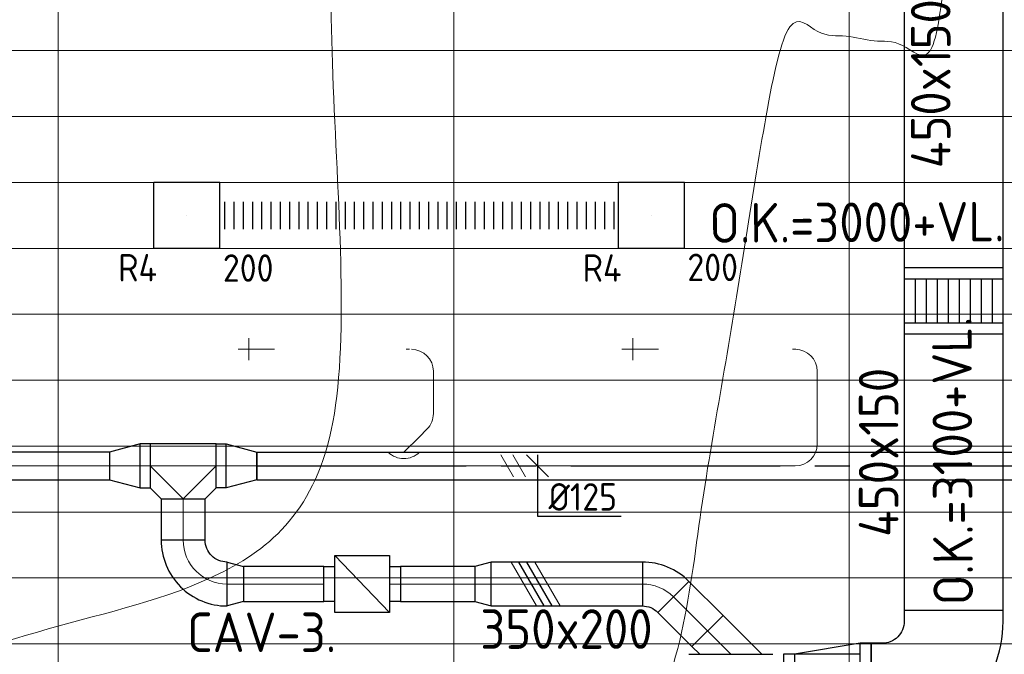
# Model space of a CAD drawing. Header units: millimetres. Extents: x -72412 to 16313, y -1015 to 52998.
# Tile 8 of 64: x -59499 to -55018, y 12982 to 15870. Entities that reach past the tile are written whole.
import ezdxf
from ezdxf.enums import TextEntityAlignment as Align

# ---------------------------------------------------------------- set-up
doc = ezdxf.new("R2010")
doc.units = ezdxf.units.MM
doc.header["$LTSCALE"] = 50
doc.linetypes.add('CENTER2', pattern=[28.575, 19.05, -3.175, 3.175, -3.175])
for name, color, linetype in [('4plfd', 254, 'Continuous'), ('WL570---_RETOUR', 100, 'Continuous'), ('WL570---_RETOUR_HL', 1, 'Continuous'), ('WL570---_TOEVOER', 200, 'Continuous'), ('WL570---_TOEVOER_HL', 1, 'Continuous'), ('WM570---_RETOUR_PR', 2, 'Continuous'), ('WM570---_TOEVOER', 2, 'Continuous'), ('WM570---_TOEVOER_PR', 2, 'Continuous')]:
    doc.layers.add(name, color=color, linetype=linetype)
for name, color, linetype, lineweight in [('WL570---_BESTAAND-HARTLIJN', 161, 'Continuous', 0), ('WL570---_BESTAAND-RETOUR', 140, 'Continuous', 0), ('WL570---_BESTAAND-TOEVOER', 180, 'Continuous', 0), ('WL570---_DEMONTEREN', 10, 'Continuous', 0)]:
    doc.layers.add(name, color=color, linetype=linetype, lineweight=lineweight)
doc.layers.get('WL570---_DEMONTEREN').off()
doc.styles.add('BURO-025', font='ISO96.shx', dxfattribs={"height": 125})
doc.styles.add('ISO', font='ISO', dxfattribs={"height": 162})
doc.styles.add('MAATVOERING', font='ISO')

# ---------------------------------------------------------------- blocks, each defined once
blk = doc.blocks.new('Groep-43')
at = {"color": 8, "linetype": 'Continuous', "lineweight": 13}
for p, q in [((-22154.912, 14199.14), (-73154.912, 14199.14)), ((-22154.912, 13899.14), (-73154.912, 13899.14)), ((-22154.912, 13599.14), (-73154.912, 13599.14)), ((-73154.912, 13299.14), (-22154.912, 13299.14)), ((-73154.912, 12999.14), (-22154.912, 12999.14)), ((-73154.912, 12699.14), (-22154.912, 12699.14)), ((-73154.912, 12399.14), (-22154.912, 12399.14)), ((-73154.912, 12099.14), (-22154.912, 12099.14))]:
    blk.add_line(p, q, dxfattribs=at)
blk = doc.blocks.new('Groep-50')
at = {"color": 8, "linetype": 'Continuous', "lineweight": 13}
for p, q in [((-62054.9, 18699.1), (-62054.9, 8239.9)), ((-60254.9, 18699.1), (-60254.9, 7851)), ((-58454.9, 18699.1), (-58454.9, 7516)), ((-72854.9, 11799.1), (-22392.8, 11799.1)), ((-72188.2, 11499.1), (-23121.3, 11499.1))]:
    blk.add_line(p, q, dxfattribs=at)
at = {"color": 8, "linetype": 'Continuous', "lineweight": 13, "flags": 128}
blk.add_lwpolyline([(-22004.9, 19149), (-22004.9, 11828, -0.208473), (-73205.8, 11785.1), (-73304.9, 11828.1)], format="xyb", dxfattribs=at)
at = {"color": 8, "linetype": 'Continuous', "lineweight": 13}
blk.add_arc((-47654.8, 70538.1), 63940.9, 246.496301, 293.503386, dxfattribs=at)
at = {"color": 8}
blk.add_blockref('Groep-43', (0, 0), dxfattribs=at)
blk = doc.blocks.new('Block plafond 5e verd')
at = {"layer": '4plfd', "linetype": 'Continuous', "lineweight": 18}
blk.add_open_spline([(12500, -1900), (12500, -4532.2), (12500, -7164.4), (11206.8, -7581.2), (9913.5, -7998.1), (9259.8, -8169.1), (8394.2, -7914.5), (7991.2, -7623.7), (7658.7, -7255.3), (7470.3, -6948.7), (7316.8, -6492.4), (7299.9, -6094.6), (7299.9, -6542.3), (7299.9, -6990), (7299.9, -7392), (7318.7, -7801.4), (7395.8, -8103.4), (7554.3, -8474.5), (7886.5, -8905.9), (8214.8, -9161.9), (8600.6, -9354.7), (9013.4, -9461.7), (9414.6, -9475.2), (9794.7, -9415.4), (9926, -9364), (11968.2, -8706.6), (14010.4, -8049.2), (14275, -6442.3), (14539.6, -4835.5), (14884.7, -4892.3), (15229.8, -4949.1), (15413.8, -3833.4), (15597.7, -2717.7), (15728, -2321), (15892.5, -2175.9), (16052.9, -2047.8), (16206.3, -1969.2), (16365.1, -1921.2), (16459, -1903.8), (16550, -1900), (14525, -1900), (12500, -1900)], degree=2, knots=[0, 0, 0, 1, 1, 2, 2, 3, 4, 5, 6, 7, 8, 8, 9, 9, 10, 11, 12, 13, 14, 15, 16, 17, 18, 19, 19, 20, 20, 21, 21, 22, 22, 23, 23, 24, 25, 26, 27, 28, 29, 29, 30, 30, 30], dxfattribs=at)
at = {"layer": '4plfd'}
blk.add_blockref('Groep-50', (73304.9, -19149.1), dxfattribs=at)
blk = doc.blocks.new('KARO')
for p, q in [((1, 0.5), (0, 0.5)), ((0, -0.5), (1, -0.5))]:
    blk.add_line(p, q)
at = {"invisible_edges": 15}
blk.add_3dface([(0, 0.5), (0, -0.5), (1, -0.5), (1, 0.5)], dxfattribs=at)
at = {"layer": 'WL570---_BESTAAND-HARTLIJN'}
blk.add_line((0, 0), (1, 0), dxfattribs=at)
blk = doc.blocks.new('OAF20000045L')
blk.add_line((-191.4, 0), (191.4, 0))
blk.add_lwpolyline([(-141.4, 0), (-176.8, 35.4), (-35.4, 176.8), (141.4, 0)])
at = {"layer": 'WL570---_BESTAAND-HARTLIJN'}
blk.add_line((-106.1, 106.1), (0, 0), dxfattribs=at)
blk = doc.blocks.new('OSV20012501390G')
blk.add_lwpolyline([(0, -100), (140, -62.5), (140, 62.5), (0, 100)], close=True)
at = {"layer": 'WL570---_BESTAAND-HARTLIJN'}
blk.add_line((0, 0), (140, 0), dxfattribs=at)
blk = doc.blocks.new('OBO10000090L')
blk.add_lwpolyline([(50, 0, 0.414214), (-100, 150), (-100, 50, -0.414214), (-50, 0)], format="xyb", close=True)
at = {"invisible_edges": 15}
for points in [[(-91.3, 49.2), (-74, 147.7), (-100, 150), (-100, 50)], [(-82.9, 47), (-48.7, 141), (-74, 147.7), (-91.3, 49.2)], [(-75, 43.3), (-25, 129.9), (-48.7, 141), (-82.9, 47)], [(-67.9, 38.3), (-3.6, 114.9), (-25, 129.9), (-75, 43.3)], [(-61.7, 32.1), (14.9, 96.4), (-3.6, 114.9), (-67.9, 38.3)], [(-56.7, 25), (29.9, 75), (14.9, 96.4), (-61.7, 32.1)], [(-53, 17.1), (41, 51.3), (29.9, 75), (-56.7, 25)], [(-50.8, 8.7), (47.7, 26), (41, 51.3), (-53, 17.1)], [(-50, 0), (50, 0), (47.7, 26), (-50.8, 8.7)]]:
    blk.add_3dface(points, dxfattribs=at)
at = {"layer": 'WL570---_BESTAAND-HARTLIJN'}
blk.add_arc((-100, 0), 100, 0, 90, dxfattribs=at)
blk = doc.blocks.new('OBO10000045H')
blk.add_lwpolyline([(50, -41.4, 0.198912), (6.1, 64.6), (-64.6, -6.1, -0.198912), (-50, -41.4)], format="xyb", close=True)
at = {"invisible_edges": 15}
for points in [[(-61.7, -9.3), (14.9, 55), (6.1, 64.6), (-64.6, -6.1)], [(-59, -12.7), (22.9, 44.6), (14.9, 55), (-61.7, -9.3)], [(-56.7, -16.4), (29.9, 33.6), (22.9, 44.6), (-59, -12.7)], [(-54.7, -20.3), (35.9, 22), (29.9, 33.6), (-56.7, -16.4)], [(-53, -24.3), (41, 9.9), (35.9, 22), (-54.7, -20.3)], [(-51.7, -28.5), (44.9, -2.6), (41, 9.9), (-53, -24.3)], [(-50.8, -32.7), (47.7, -15.4), (44.9, -2.6), (-51.7, -28.5)], [(-50.2, -37.1), (49.4, -28.3), (47.7, -15.4), (-50.8, -32.7)], [(-50, -41.4), (50, -41.4), (49.4, -28.3), (-50.2, -37.1)]]:
    blk.add_3dface(points, dxfattribs=at)
at = {"layer": 'WL570---_BESTAAND-HARTLIJN'}
blk.add_arc((-100, -41.4), 100, 0, 45, dxfattribs=at)
blk = doc.blocks.new('OZA1250100045L')
blk.add_lwpolyline([(-70.7, 0), (-106.1, 35.4), (-35.4, 106.1), (70.7, 0)])
at = {"layer": 'WL570---_BESTAAND-HARTLIJN'}
blk.add_line((0, 0), (-70.7, 70.7), dxfattribs=at)
at = {"layer": 'WL570---_BESTAAND-TOEVOER'}
blk.add_arc((0, 70.7), 100, 225, 315, dxfattribs=at)
blk = doc.blocks.new('OBO10000090ZE')
blk.add_lwpolyline([(-50, 0), (50, 0), (50, 100, 1), (-50, 100)], format="xyb", close=True)
at = {"layer": 'WL570---_BESTAAND-HARTLIJN'}
for points in [[(0, 0), (0, 150)], [(-50, 100), (50, 100)]]:
    blk.add_lwpolyline(points, dxfattribs=at)
blk = doc.blocks.new('OTS20020020000H')
blk.add_lwpolyline([(-150, -100), (150, -100), (150, 100), (100, 150), (-100, 150), (-150, 100)], close=True)
at = {"layer": 'WL570---_BESTAAND-HARTLIJN'}
blk.add_line((-150, 0), (150, 0), dxfattribs=at)
at = {"layer": 'WL570---_BESTAAND-RETOUR'}
blk.add_lwpolyline([(-150, 0), (0, 150), (150, 0)], dxfattribs=at)
blk = doc.blocks.new('VBX1601600016025000')
blk.add_lwpolyline([(50, -130), (300, -130), (300, 130), (50, 130)], close=True)
for points in [[(50, 80), (0, 80), (0, -80), (50, -80)], [(300, -80), (350, -80), (350, 80), (300, 80)]]:
    blk.add_lwpolyline(points)
at = {"layer": 'WL570---_BESTAAND-HARTLIJN'}
blk.add_line((300, 0), (350, 0), dxfattribs=at)
at = {"layer": 'WL570---_BESTAAND-TOEVOER'}
blk.add_line((50, -130), (300, 130), dxfattribs=at)
blk = doc.blocks.new('OSV2001600740K')
blk.add_lwpolyline([(-74.6, -100), (0, -80), (0, 80), (-74.6, 100)], close=True)
at = {"layer": 'WL570---_BESTAAND-HARTLIJN'}
blk.add_line((-74.6, 0), (0, 0), dxfattribs=at)
blk = doc.blocks.new('OBO20000090H')
blk.add_lwpolyline([(100, -200, 0.414214), (-200, 100), (-200, -100, -0.414214), (-100, -200)], format="xyb", close=True)
at = {"invisible_edges": 15}
for points in [[(-182.6, -101.5), (-147.9, 95.4), (-200, 100), (-200, -100)], [(-165.8, -106), (-97.4, 81.9), (-147.9, 95.4), (-182.6, -101.5)], [(-150, -113.4), (-50, 59.8), (-97.4, 81.9), (-165.8, -106)], [(-135.7, -123.4), (-7.2, 29.8), (-50, 59.8), (-150, -113.4)], [(-123.4, -135.7), (29.8, -7.2), (-7.2, 29.8), (-135.7, -123.4)], [(-113.4, -150), (59.8, -50), (29.8, -7.2), (-123.4, -135.7)], [(-106, -165.8), (81.9, -97.4), (59.8, -50), (-113.4, -150)], [(-101.5, -182.6), (95.4, -147.9), (81.9, -97.4), (-106, -165.8)], [(-100, -200), (100, -200), (95.4, -147.9), (-101.5, -182.6)]]:
    blk.add_3dface(points, dxfattribs=at)
at = {"layer": 'WL570---_BESTAAND-HARTLIJN'}
blk.add_arc((-200, -200), 200, 0, 90, dxfattribs=at)
blk = doc.blocks.new('OSV1251000460G')
blk.add_lwpolyline([(0, -62.5), (46.7, -50), (46.7, 50), (0, 62.5)], close=True)
at = {"layer": 'WL570---_BESTAAND-HARTLIJN'}
blk.add_line((0, 0), (46.7, 0), dxfattribs=at)
blk = doc.blocks.new('OBO20000045H')
blk.add_lwpolyline([(100, -82.8, 0.198912), (12.1, 129.3), (-129.3, -12.1, -0.198912), (-100, -82.8)], format="xyb", close=True)
at = {"invisible_edges": 15}
for points in [[(-123.4, -18.6), (29.8, 110), (12.1, 129.3), (-129.3, -12.1)], [(-118.1, -25.5), (45.7, 89.2), (29.8, 110), (-123.4, -18.6)], [(-113.4, -32.8), (59.8, 67.2), (45.7, 89.2), (-118.1, -25.5)], [(-109.4, -40.6), (71.9, 43.9), (59.8, 67.2), (-113.4, -32.8)], [(-106, -48.6), (81.9, 19.8), (71.9, 43.9), (-109.4, -40.6)], [(-103.4, -57), (89.8, -5.2), (81.9, 19.8), (-106, -48.6)], [(-101.5, -65.5), (95.4, -30.7), (89.8, -5.2), (-103.4, -57)], [(-100.4, -74.1), (98.9, -56.7), (95.4, -30.7), (-101.5, -65.5)], [(-100, -82.8), (100, -82.8), (98.9, -56.7), (-100.4, -74.1)]]:
    blk.add_3dface(points, dxfattribs=at)
at = {"layer": 'WL570---_BESTAAND-HARTLIJN'}
blk.add_arc((-200, -82.8), 200, 0, 45, dxfattribs=at)
blk = doc.blocks.new('VBO45015000050901-100H')
blk.add_lwpolyline([(-225, -375), (225, -375), (225, -325, 0.414214), (-325, 225), (-375, 225), (-375, -225), (-325, -225, -0.414214), (-225, -325)], format="xyb", close=True)
blk = doc.blocks.new('*X107')
at = {"color": 0}
for p, q in [((50, 400), (350, 400)), ((50, 300), (350, 300)), ((50, 200), (350, 200)), ((50, 100), (350, 100))]:
    blk.add_line(p, q, dxfattribs=at)
blk = doc.blocks.new('*X108')
at = {"color": 0}
for p, q in [((50, 350), (350, 350)), ((50, 250), (350, 250)), ((50, 150), (350, 150)), ((50, 50), (350, 50))]:
    blk.add_line(p, q, dxfattribs=at)
blk = doc.blocks.new('VTR45015035020050-0')
at = {"layer": 'WL570---_TOEVOER'}
for p, q in [((50, 225), (0, 225)), ((0, 225), (0, -225)), ((400, 175), (350, 175)), ((400, -175), (400, 175)), ((350, -175), (400, -175)), ((0, -225), (50, -225))]:
    blk.add_line(p, q, dxfattribs=at)
blk.add_lwpolyline([(50, -225), (350, -175), (350, 175), (50, 225)], close=True, dxfattribs=at)
for name in ['*X107', '*X108']:
    blk.add_blockref(name, (0, -225), dxfattribs=at)
blk = doc.blocks.new('KARH')
for p, q in [((1, 0.5), (0, 0.5)), ((0, -0.5), (1, -0.5))]:
    blk.add_line(p, q)
at = {"invisible_edges": 15}
blk.add_3dface([(0, 0.5), (0, -0.5), (1, -0.5), (1, 0.5)], dxfattribs=at)
blk = doc.blocks.new('OBO10000090H')
blk.add_lwpolyline([(50, -100, 0.414214), (-100, 50), (-100, -50, -0.414214), (-50, -100)], format="xyb", close=True)
at = {"invisible_edges": 15}
for points in [[(-91.3, -50.8), (-74, 47.7), (-100, 50), (-100, -50)], [(-82.9, -53), (-48.7, 41), (-74, 47.7), (-91.3, -50.8)], [(-75, -56.7), (-25, 29.9), (-48.7, 41), (-82.9, -53)], [(-67.9, -61.7), (-3.6, 14.9), (-25, 29.9), (-75, -56.7)], [(-61.7, -67.9), (14.9, -3.6), (-3.6, 14.9), (-67.9, -61.7)], [(-56.7, -75), (29.9, -25), (14.9, -3.6), (-61.7, -67.9)], [(-53, -82.9), (41, -48.7), (29.9, -25), (-56.7, -75)], [(-50.8, -91.3), (47.7, -74), (41, -48.7), (-53, -82.9)], [(-50, -100), (50, -100), (47.7, -74), (-50.8, -91.3)]]:
    blk.add_3dface(points, dxfattribs=at)
at = {"layer": 'WL570---_BESTAAND-HARTLIJN'}
blk.add_arc((-100, -100), 100, 0, 90, dxfattribs=at)
blk = doc.blocks.new('VSP45015045015012-0')
at = {"layer": 'WL570---_TOEVOER'}
for p, q in [((50, -225), (50, 225)), ((250, -225), (250, 225)), ((50, 175), (250, 175)), ((50, 125), (250, 125)), ((50, 75), (250, 75)), ((50, 25), (250, 25)), ((50, -25), (250, -25)), ((50, -75), (250, -75)), ((50, -125), (250, -125)), ((50, -175), (250, -175))]:
    blk.add_line(p, q, dxfattribs=at)
blk.add_lwpolyline([(0, -225), (300, -225), (300, 225), (0, 225)], close=True, dxfattribs=at)
blk = doc.blocks.new('UISO')
for p, q in [((0, 0.18), (1, 0.757)), ((0, 0), (1, 0.577))]:
    blk.add_line(p, q)
at = {"layer": 'WL570---_BESTAAND-TOEVOER'}
for p, q in [((0, 0.36), (1, 0.937)), ((0, -0.18), (1, 0.397))]:
    blk.add_line(p, q, dxfattribs=at)
blk = doc.blocks.new('*U617')
at = {"color": 0, "ltscale": 10}
for p, q in [((150, 150, -150), (-150, 150, -150)), ((-150, -150, -150), (-150, 150, -150)), ((150, -150, -150), (150, 150, -150)), ((150, -150, -150), (-150, -150, -150))]:
    blk.add_line(p, q, dxfattribs=at)
at = {"layer": 'WL570---_RETOUR_HL', "linetype": 'CENTER2'}
blk.add_circle((0, 0, -150), 0.075, dxfattribs=at)
at = {"layer": 'WL570---_RETOUR', "color": 2, "style": 'BURO-025'}
for tag in ['MC', 'Q']:
    blk.add_attdef(tag, text='', height=125, dxfattribs=at).set_placement((0, 0), align=Align.MIDDLE)
at = {"layer": 'WM570---_RETOUR_PR', "color": 2, "style": 'BURO-025'}
blk.add_attdef('POSNR', text='', height=125, dxfattribs=at).set_placement((0, 0), align=Align.MIDDLE)
blk = doc.blocks.new('*U645')
at = {"color": 0, "ltscale": 10}
for p, q in [((21.1, 62.5, -150), (21.1, -62.5, -150)), ((63.3, 62.5, -150), (63.3, -62.5, -150)), ((105.5, 62.5, -150), (105.5, -62.5, -150)), ((147.7, 62.5, -150), (147.7, -62.5, -150)), ((189.8, 62.5, -150), (189.8, -62.5, -150)), ((232, 62.5, -150), (232, -62.5, -150)), ((274.2, 62.5, -150), (274.2, -62.5, -150)), ((316.4, 62.5, -150), (316.4, -62.5, -150)), ((358.6, 62.5, -150), (358.6, -62.5, -150)), ((400.8, 62.5, -150), (400.8, -62.5, -150)), ((443, 62.5, -150), (443, -62.5, -150)), ((485.2, 62.5, -150), (485.2, -62.5, -150)), ((527.4, 62.5, -150), (527.4, -62.5, -150)), ((569.5, 62.5, -150), (569.5, -62.5, -150)), ((611.7, 62.5, -150), (611.7, -62.5, -150)), ((653.9, 62.5, -150), (653.9, -62.5, -150)), ((696.1, 62.5, -150), (696.1, -62.5, -150)), ((738.3, 62.5, -150), (738.3, -62.5, -150)), ((780.5, 62.5, -150), (780.5, -62.5, -150)), ((822.7, 62.5, -150), (822.7, -62.5, -150)), ((864.9, 62.5, -150), (864.9, -62.5, -150)), ((907.1, 62.5, -150), (907.1, -62.5, -150)), ((949.2, 62.5, -150), (949.2, -62.5, -150)), ((991.4, 62.5, -150), (991.4, -62.5, -150)), ((1033.6, 62.5, -150), (1033.6, -62.5, -150)), ((1075.8, 62.5, -150), (1075.8, -62.5, -150)), ((1118, 62.5, -150), (1118, -62.5, -150)), ((1160.2, 62.5, -150), (1160.2, -62.5, -150)), ((1202.4, 62.5, -150), (1202.4, -62.5, -150)), ((1244.6, 62.5, -150), (1244.6, -62.5, -150)), ((1286.7, 62.5, -150), (1286.7, -62.5, -150)), ((1328.9, 62.5, -150), (1328.9, -62.5, -150)), ((1371.1, 62.5, -150), (1371.1, -62.5, -150)), ((1413.3, 62.5, -150), (1413.3, -62.5, -150)), ((1455.5, 62.5, -150), (1455.5, -62.5, -150)), ((1497.7, 62.5, -150), (1497.7, -62.5, -150)), ((1539.9, 62.5, -150), (1539.9, -62.5, -150)), ((1582.1, 62.5, -150), (1582.1, -62.5, -150)), ((1624.3, 62.5, -150), (1624.3, -62.5, -150)), ((1666.4, 62.5, -150), (1666.4, -62.5, -150)), ((1708.6, 62.5, -150), (1708.6, -62.5, -150)), ((1750.8, 62.5, -150), (1750.8, -62.5, -150)), ((1793, 62.5, -150), (1793, -62.5, -150))]:
    blk.add_line(p, q, dxfattribs=at)
at = {"layer": 'WM570---_RETOUR_PR', "color": 2, "style": 'BURO-025'}
blk.add_attdef('POSNR', text='', height=125, dxfattribs=at).set_placement((0, 0), align=Align.MIDDLE)
blk = doc.blocks.new('*U646')
at = {"color": 0, "ltscale": 10}
for p, q in [((150, 150, -150), (-150, 150, -150)), ((-150, -150, -150), (-150, 150, -150)), ((150, -150, -150), (150, 150, -150)), ((150, -150, -150), (-150, -150, -150))]:
    blk.add_line(p, q, dxfattribs=at)
at = {"layer": 'WL570---_RETOUR_HL', "linetype": 'CENTER2'}
blk.add_circle((0, 0, -150), 0.075, dxfattribs=at)
at = {"layer": 'WL570---_RETOUR', "color": 2, "style": 'BURO-025'}
for tag in ['MC', 'Q']:
    blk.add_attdef(tag, text='', height=125, dxfattribs=at).set_placement((0, 0), align=Align.MIDDLE)
at = {"layer": 'WM570---_RETOUR_PR', "color": 2, "style": 'BURO-025'}
blk.add_attdef('POSNR', text='', height=125, dxfattribs=at).set_placement((0, 0), align=Align.MIDDLE)
blk = doc.blocks.new('*U678')
at = {"layer": 'WM570---_TOEVOER', "color": 0, "ltscale": 10}
for p, q in [((50, -50), (-50, 50)), ((0, 50), (0, -228.3)), ((0, -228.3), (380.4, -228.3))]:
    blk.add_line(p, q, dxfattribs=at)
at = {"layer": 'WM570---_TOEVOER', "color": 0, "style": 'BURO-025'}
blk.add_text('%%c125', height=125, dxfattribs=at).set_placement((50, -203.3))
blk = doc.blocks.new('*U685')
at = {"color": 0, "ltscale": 10}
for p, q in [((0, 62.5, -2700), (3465.7, 62.5, -2700)), ((0, -62.5, -2700), (0, 62.5, -2700)), ((3642.5, 62.5, -2700), (3895.8, 62.5, -2700)), ((0, -62.5, -2700), (3895.8, -62.5, -2700))]:
    blk.add_line(p, q, dxfattribs=at)
at = {"layer": 'WL570---_TOEVOER_HL', "linetype": 'CENTER2'}
blk.add_line((0, 0, -2700), (3895.8, 0, -2700), dxfattribs=at)
at = {"layer": 'WM570---_TOEVOER_PR', "color": 2, "style": 'BURO-025'}
blk.add_attdef('POSNR', text='', height=125, dxfattribs=at).set_placement((0, 0), align=Align.MIDDLE)

msp = doc.modelspace()

# ---------------------------------------------------------------- block references
at = {"layer": 'WL570---_DEMONTEREN', "xscale": -1}
for name, p, rotation in [('OBO10000090ZE', (-58355.4, 14369.7), 90), ('OBO10000090L', (-57716, 14369.7), 270), ('OBO10000090ZE', (-56608, 14369.7), 90), ('OBO10000090L', (-55968.7, 14369.7), 270), ('OBO10000045H', (-57616, 14035.9), 180), ('OSV1251000460G', (-57603.9, 13838.8), 180)]:
    msp.add_blockref(name, p, dxfattribs=dict(at, rotation=rotation))
at = {"layer": 'WL570---_DEMONTEREN'}
for name, p, xscale, yscale, zscale, rotation in [('KARO', (-58355.4, 14369.7), -16.03765465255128, 100, 100, 180), ('KARO', (-57740.3, 14369.7), -16.2227493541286, 100, 100, 180), ('KARO', (-56608, 14369.7), -16.03765465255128, 100, 100, 180), ('KARO', (-55982, 14369.7), -16.2227493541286, 100, 100, 180), ('KARO', (-57616, 14077.4), 192.3247214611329, 100, 100, 90), ('KARO', (-55868.7, 13938.3), 331.3281442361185, 100, 100, 90), ('KARO', (-57645.3, 14006.6), -48.98494323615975, 100, 100, 44.99999999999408), ('KARO', (-57604, 13838.8), 815.1217999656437, 125, 125, 180), ('UISO', (-57214.8, 13788.8), 100, 100, 100, 90)]:
    msp.add_blockref(name, p, dxfattribs=dict(at, xscale=xscale, yscale=yscale, zscale=zscale, rotation=rotation))
at = {"layer": 'WL570---_DEMONTEREN', "xscale": -1}
msp.add_blockref('OZA1250100045L', (-57750.7, 13901.3), dxfattribs=at)
at = {"layer": 'WL570---_DEMONTEREN', "rotation": 270}
msp.add_blockref('OBO10000090H', (-55868.7, 13838.8), dxfattribs=at)
at = {"layer": 'WL570---_DEMONTEREN', "xscale": 1586.57155312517, "yscale": 100, "zscale": 100}
msp.add_blockref('KARO', (-57555.3, 13838.8), dxfattribs=at)
at = {"layer": 'WL570---_RETOUR'}
ref = msp.add_blockref('*U617', (-58737.8, 14979.1, 150), dxfattribs=at)
ref.add_attrib('POSNR', 'R4', dxfattribs={"layer": 'WM570---_RETOUR_PR', "color": 2, "height": 125, "style": 'BURO-025'}).set_placement((-58962.3, 14741.3), align=Align.MIDDLE)
ref.add_attrib('Q', '200', dxfattribs={"color": 2, "height": 125, "style": 'BURO-025'}).set_placement((-58459, 14739.5), align=Align.MIDDLE)
ref = msp.add_blockref('*U646', (-56623.6, 14979.1, 150), dxfattribs=at)
ref.add_attrib('POSNR', 'R4', dxfattribs={"layer": 'WM570---_RETOUR_PR', "color": 2, "height": 125, "style": 'BURO-025'}).set_placement((-56848.2, 14740), align=Align.MIDDLE)
ref.add_attrib('Q', '200', dxfattribs={"color": 2, "height": 125, "style": 'BURO-025'}).set_placement((-56344.9, 14742.7), align=Align.MIDDLE)
msp.add_blockref('*U645', (-58587.8, 14979.1, 150), dxfattribs=at)
at = {"layer": 'WL570---_TOEVOER'}
for name, p in [('Block plafond 5e verd', (-70573.6, 20679.1)), ('*U685', (-58419.6, 13838.8, 2700)), ('OAF20000045L', (-56262.4, 12981.6))]:
    msp.add_blockref(name, p, dxfattribs=at)
for name, p, xscale, yscale, zscale, rotation in [('KARH', (-55248, 13181.6), 5858.467450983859, 450, 150, 90), ('KARO', (-58905.1, 13838.8), 45.58019263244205, 200, 200, 180.0000000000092), ('KARO', (-58605.1, 13838.8), -45.58019263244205, 200, 200, 180), ('KARO', (-58755.1, 13501.5), 187.3331301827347, 200, 200, 90), ('KARO', (-56665.1, 13301.5), 688.4774330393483, 200, 200, 180.0000000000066), ('UISO', (-57075.3, 13201.5), 200, 200, 200, 90), ('KARO', (-56368.5, 13087.7), 219.4685594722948, 200, 200, 135.0000000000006)]:
    msp.add_blockref(name, p, dxfattribs=dict(at, xscale=xscale, yscale=yscale, zscale=zscale, rotation=rotation))
for name, p, rotation in [('VSP45015045015012-0', (-55248, 14740.7), 270), ('OSV20012501390G', (-58950.7, 13838.8), 180), ('OTS20020020000H', (-58755.1, 13838.8), 180), ('OBO20000090H', (-58755.1, 13301.5), 180), ('OBO20000045H', (-56582.2, 13301.5), 45), ('OSV2001600740K', (-57428.2, 13301.5), 180.0000000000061), ('VBO45015000050901-100H', (-55248, 12806.6), 270.0000000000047), ('VTR45015035020050-0', (-55623, 12806.6), 180.0000000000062)]:
    msp.add_blockref(name, p, dxfattribs=dict(at, rotation=rotation))
at = {"layer": 'WL570---_TOEVOER', "xscale": -1, "rotation": 180}
for name, p in [('OSV20012501390G', (-58559.5, 13838.8)), ('OSV2001600740K', (-58480.4, 13301.5)), ('VBX1601600016025000', (-58115.2, 13301.5))]:
    msp.add_blockref(name, p, dxfattribs=at)
at = {"layer": 'WL570---_TOEVOER'}
for p, xscale, yscale, zscale in [((-61043.2, 13838.8), 1952.809016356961, 125, 125), ((-58480.4, 13301.5), 365.2835001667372, 160, 160), ((-57765.2, 13301.5), 336.9557087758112, 160, 160)]:
    msp.add_blockref('KARO', p, dxfattribs=dict(at, xscale=xscale, yscale=yscale, zscale=zscale))
at = {"layer": 'WM570---_TOEVOER'}
msp.add_blockref('*U678', (-57142, 13838.8, 2700), dxfattribs=at)

# ---------------------------------------------------------------- texts
for s, rotation, style, p in [('450x150', 90, 'MAATVOERING', (-55262.3, 15193.8)), ('O.K.=3000+VL.', 0.3148, 'ISO', (-56359.7, 14854.1)), ('O.K.=3100+VL.', 90.3148, 'ISO', (-55159.6, 13205.3)), ('450x150', 90, 'MAATVOERING', (-55499.7, 13516))]:
    msp.add_text(s, height=180, rotation=rotation, dxfattribs=dict(at, style=style)).set_placement(p)
at = {"layer": 'WM570---_TOEVOER', "style": 'MAATVOERING'}
msp.add_text('350x200', height=180, rotation=0.0164, dxfattribs=at).set_placement((-56618.3, 13006.6), align=Align.RIGHT)
msp.add_text('CAV-3.', height=180, dxfattribs=at).set_placement((-58737, 12991.8))

doc.saveas('drawing.dxf')
